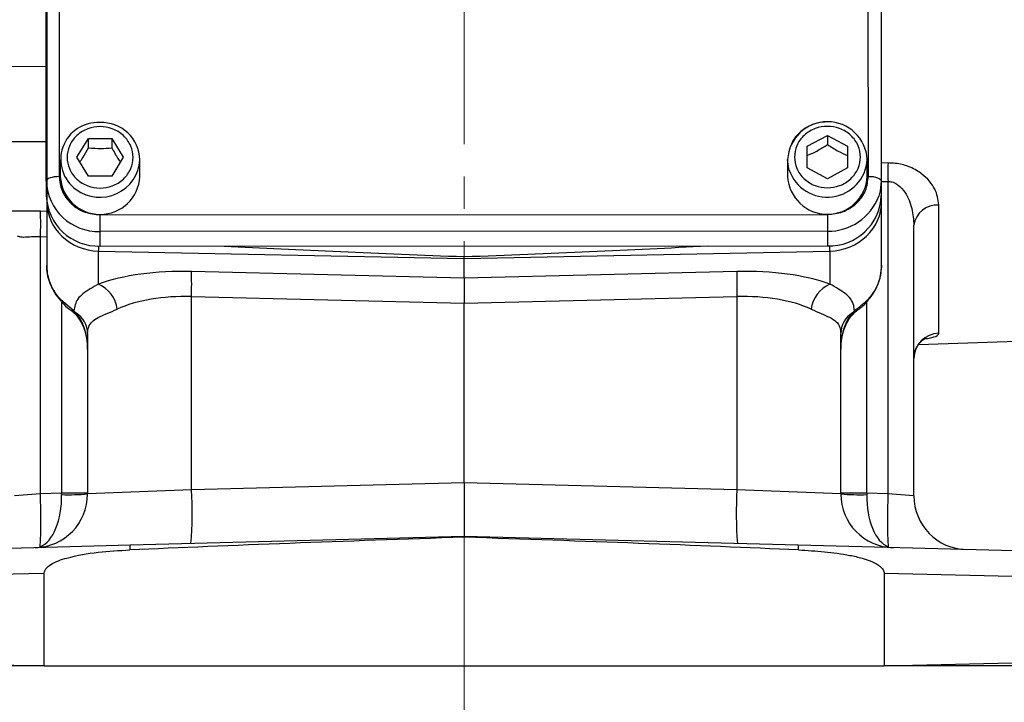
# Model space of a CAD drawing. Header units: inches. Extents: x 0.6 to 16.3, y 0.2 to 11.5.
# Tile 3 of 9: x 2.5 to 5.6, y 4.4 to 6.5. Entities that reach past the tile are written whole.
import ezdxf

# ---------------------------------------------------------------- set-up
doc = ezdxf.new("R2010")
doc.units = ezdxf.units.IN
doc.header["$MEASUREMENT"] = 0
doc.linetypes.add('CENTERX2', pattern=[0.8, 0.5, -0.1, 0.1, -0.1])
doc.styles.add('SLDTEXTSTYLE0', font='TXT', dxfattribs={"width": 0.75})
doc.dimstyles.new('SLDDIMSTYLE6', dxfattribs={"dimtxt": 0.137795, "dimasz": 0.14, "dimexe": 0, "dimexo": 0.0625, "dimgap": 0.034449, "dimtad": 0, "dimdec": 1, "dimlfac": 1.5, "dimrnd": 1e-09, "dimzin": 4, "dimdsep": 46, "dimtxsty": 'SLDTEXTSTYLE0', "dimblk1": 'CLOSED', "dimblk2": 'CLOSED', "dimsah": 1, "dimcen": 0.09, "dimadec": 0, "dimazin": 1, "dimtfac": 1, "dimtdec": 1, "dimtofl": 0, "dimtmove": 0, "dimatfit": 3, "dimldrblk": 'CLOSED', "dimfxl": 0, "dimfrac": 2, "dimtolj": 1, "dimtzin": 12, "dimarcsym": 0})

# ---------------------------------------------------------------- blocks, each defined once
blk = doc.blocks.new('_Closed')
at = {"color": 0, "linetype": 'ByBlock', "lineweight": -2}
for p, q in [((-1, 0.166667), (0, 0)), ((-1, 0.166667), (-1, -0.166667)), ((0, 0), (-1, -0.166667)), ((0, 0), (-1, 0))]:
    blk.add_line(p, q, dxfattribs=at)
blk = doc.blocks.new('_D_10')
at = {"color": 7, "linetype": 'Continuous', "lineweight": 0}
for p, q in [((1.5894, 4.4733), (1.5894, 4.0553)), ((6.2561, 4.4733), (6.2561, 4.0553)), ((5.2447, 4.2931), (5.2027, 4.2931)), ((5.2027, 4.2931), (5.2027, 4.0744)), ((5.5501, 4.2931), (5.5921, 4.2931)), ((5.5921, 4.2931), (5.5921, 4.0744)), ((1.5894, 4.0947), (5.0819, 4.0947)), ((6.2561, 4.0947), (5.7129, 4.0947)), ((5.2027, 4.0744), (5.2447, 4.0744)), ((5.5921, 4.0744), (5.5501, 4.0744))]:
    blk.add_line(p, q, dxfattribs=at)
at = {"color": 7, "linetype": 'Continuous', "lineweight": 18, "xscale": 0.14, "yscale": 0.14, "rotation": 180.0000000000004}
blk.add_blockref('_Closed', (1.5894, 4.0947, -0.0033), dxfattribs=at)
at = {"color": 7, "linetype": 'Continuous', "lineweight": 18, "xscale": 0.14, "yscale": 0.14}
blk.add_blockref('_Closed', (6.2561, 4.0947, -0.0033), dxfattribs=at)
at = {"color": 7, "linetype": 'Continuous', "lineweight": 18, "char_height": 0.1378, "attachment_point": 1, "style": 'SLDTEXTSTYLE0'}
for s, insert in [('178', (5.2447, 4.252)), ('7.0', (5.2701, 4.0458))]:
    blk.add_mtext(s, dxfattribs=dict(at, insert=insert))

msp = doc.modelspace()

# ---------------------------------------------------------------- linework, layer by layer
at = {"color": 7, "linetype": 'CENTERX2', "lineweight": 18}
for p, q in [((3.9228, 3.7044), (3.9228, 10.2605)), ((3.9228, 4.8881), (3.9228, 3.7044))]:
    msp.add_line(p, q, dxfattribs=at)
at = {"color": 7, "linetype": 'Continuous', "lineweight": 25}
for p, q in [((2.6677, 6.938), (2.6681, 6.0044)), ((5.1748, 6.0052), (5.1744, 6.9388)), ((5.2144, 6.9245), (5.2148, 5.9909)), ((2.6281, 5.99), (2.6277, 6.9236)), ((2.6277, 6.8782), (2.6281, 5.9446)), ((2.6294, 6.8721), (2.6294, 5.9278)), ((5.2161, 5.9278), (5.2161, 6.8721)), ((4.9857, 6.0985), (5.0481, 6.1321)), ((5.0481, 6.1321), (5.1105, 6.0985)), ((5.0481, 6.1321), (5.0481, 6.1035)), ((2.7228, 6.0641), (2.7588, 6.1224)), ((2.7588, 6.1224), (2.8308, 6.1224)), ((2.7588, 6.0937), (2.7588, 6.1224)), ((2.8308, 6.1224), (2.8668, 6.0641)), ((2.8308, 6.1224), (2.8308, 6.0937)), ((4.9857, 6.0313), (4.9857, 6.0985)), ((5.1105, 6.0985), (5.1105, 6.0313)), ((2.6714, 6.0565), (2.6714, 6.0044)), ((2.7588, 6.0059), (2.7228, 6.0641)), ((2.8668, 6.0641), (2.8308, 6.0059)), ((2.9181, 6.0044), (2.9181, 6.0565)), ((4.9248, 6.0573), (4.9248, 6.0052)), ((5.1714, 6.0052), (5.1714, 6.0573)), ((5.0481, 5.9977), (4.9857, 6.0313)), ((5.1105, 6.0313), (5.0481, 5.9977)), ((2.6281, 5.99), (2.6281, 5.9446)), ((2.8308, 6.0059), (2.7588, 6.0059)), ((5.2148, 5.9909), (5.2148, 5.9455)), ((5.2357, 5.9891), (5.2357, 5.0214)), ((2.6294, 5.9251), (2.6294, 5.8236)), ((5.2161, 5.8236), (5.2161, 5.9278)), ((5.3933, 5.5192), (5.3933, 5.9164)), ((2.7948, 5.8862), (5.0481, 5.8869)), ((5.0482, 5.8353), (2.7948, 5.8345)), ((2.7948, 5.7891), (2.7948, 5.8345)), ((5.0482, 5.8353), (5.0482, 5.7899)), ((5.3161, 5.0151), (5.3161, 5.8536)), ((2.6099, 5.0214), (2.6099, 5.8184)), ((2.6294, 5.8236), (2.6294, 5.7301)), ((5.2161, 5.7301), (5.2161, 5.8236)), ((2.7903, 5.7734), (3.9228, 5.7506)), ((2.7903, 5.6714), (2.7903, 5.7734)), ((2.7948, 5.7891), (5.0482, 5.7899)), ((3.9228, 5.7506), (5.0553, 5.7734)), ((5.0553, 5.7734), (5.0553, 5.6714)), ((3.9228, 5.7506), (3.9228, 5.7564)), ((3.9228, 5.6901), (3.9228, 5.7506)), ((3.9228, 5.6901), (3.0778, 5.7103)), ((4.7677, 5.7103), (3.9228, 5.6901)), ((3.9228, 5.6901), (3.9228, 5.6123)), ((2.7139, 5.5886), (2.6728, 5.623)), ((3.0778, 5.6326), (3.9228, 5.6123)), ((3.0778, 5.0336), (3.0778, 5.6326)), ((3.9228, 5.6123), (4.7677, 5.6326)), ((4.7677, 5.6326), (4.7677, 5.0336)), ((2.7201, 5.5822), (2.7139, 5.5886)), ((3.9228, 5.0558), (3.9228, 5.6123)), ((5.1316, 5.5886), (5.1254, 5.5822)), ((2.7561, 5.5182), (2.7561, 5.021)), ((5.0894, 5.021), (5.0894, 5.5182)), ((5.3304, 5.4839), (6.2885, 5.5174)), ((3.0778, 5.0336), (2.7561, 5.021)), ((3.9228, 5.0558), (3.0778, 5.0336)), ((3.9228, 5.0558), (3.9228, 4.8892)), ((4.7677, 5.0336), (3.9228, 5.0558)), ((5.0894, 5.021), (4.7677, 5.0336)), ((2.6099, 5.0214), (2.5294, 5.0151)), ((2.6757, 5.0231), (2.6099, 5.0214)), ((2.7561, 5.0231), (2.6757, 5.0231)), ((5.1699, 5.0231), (5.0894, 5.0231)), ((5.2357, 5.0214), (5.1699, 5.0231)), ((5.3161, 5.0151), (5.2357, 5.0214)), ((3.9228, 4.8892), (2.8879, 4.8621)), ((3.9228, 4.8869), (3.9228, 4.8892)), ((4.9577, 4.8621), (3.9228, 4.8892)), ((2.8879, 4.8621), (1.6673, 4.8301)), ((6.1782, 4.8301), (4.9577, 4.8621)), ((1.5894, 4.7502), (2.622, 4.7756)), ((2.622, 4.4884), (2.622, 4.7756)), ((5.2235, 4.7756), (5.2235, 4.4884)), ((5.2235, 4.7756), (6.2561, 4.7502)), ((2.578, 4.4884), (1.5894, 4.5127)), ((2.622, 4.4884), (2.578, 4.4884)), ((2.622, 4.4884), (5.2235, 4.4884)), ((5.2676, 4.4884), (5.2235, 4.4884)), ((6.2561, 4.5127), (5.2676, 4.4884))]:
    msp.add_line(p, q, dxfattribs=at)
at = {"color": 8, "linetype": 'Continuous', "lineweight": 25}
for p, q in [((2.6279, 6.3444), (2.4533, 6.3462)), ((2.4533, 6.1128), (2.628, 6.1127)), ((5.2357, 6.0466), (5.2161, 6.0463)), ((5.2161, 5.9889), (5.2357, 5.9891)), ((2.6294, 5.8963), (2.6099, 5.8969)), ((2.6099, 5.8184), (2.6294, 5.8179)), ((2.6757, 5.6164), (2.6757, 5.0231)), ((5.1699, 5.0231), (5.1699, 5.6166))]:
    msp.add_line(p, q, dxfattribs=at)
at = {"color": 7, "linetype": 'Continuous', "lineweight": 25, "flags": 128}
for points in [[(4.9298, 6.0248), (4.9286, 6.0286), (4.9248, 6.0573)], [(2.6681, 6.0044), (2.6603, 6.0041), (2.6528, 6.0033), (2.6459, 6.002), (2.6398, 6.0002), (2.6348, 5.998), (2.6311, 5.9955), (2.6289, 5.9928), (2.6281, 5.99)], [(5.1748, 6.0052), (5.1826, 6.005), (5.1901, 6.0042), (5.197, 6.0028), (5.2031, 6.001), (5.208, 5.9989), (5.2117, 5.9964), (5.214, 5.9937), (5.2148, 5.9909)], [(5.2148, 5.9909), (5.2116, 5.9606), (5.2069, 5.9436)], [(2.7948, 5.8345), (2.7948, 5.838), (2.7948, 5.8428), (2.7948, 5.8487), (2.7948, 5.8556), (2.7948, 5.863), (2.7948, 5.8708), (2.7948, 5.8786), (2.7948, 5.8862)], [(5.0481, 5.8869), (5.0482, 5.8794), (5.0482, 5.8716), (5.0482, 5.8638), (5.0482, 5.8563), (5.0482, 5.8495), (5.0482, 5.8436), (5.0482, 5.8388), (5.0482, 5.8353)]]:
    msp.add_lwpolyline(points, dxfattribs=at)
at = {"color": 8, "linetype": 'Continuous', "lineweight": 25, "flags": 128}
for points in [[(2.6728, 5.623), (2.6713, 5.6214), (2.6712, 5.6211)], [(5.1728, 5.623), (5.1742, 5.6214), (5.1743, 5.6211)], [(2.7139, 5.5886), (2.7094, 5.5879), (2.7061, 5.5891)], [(5.1316, 5.5886), (5.1362, 5.5879), (5.1395, 5.5891), (5.1395, 5.5891)]]:
    msp.add_lwpolyline(points, dxfattribs=at)
at = {"color": 7, "linetype": 'Continuous', "lineweight": 25}
for centre, radius, start, end in [((2.7874, 6.0574), 0.1145, 86.3293, 234.4439), ((2.7998, 6.0535), 0.1183, 1.4731, 92.4617), ((5.0481, 6.0509), 0.1235, 2.9591, 177.0409), ((6.9326, 6.0178), 1.6971, 179.0308, 180.9692), ((2.7894, 5.9958), 0.1614, 182.0579, 271.9188), ((2.7948, 6.0108), 0.1235, 182.9753, 357.0247), ((5.0481, 6.011), 0.1235, 182.714, 357.286), ((2.7894, 5.9504), 0.1614, 182.0579, 271.9188), ((5.0535, 5.9512), 0.1614, 268.1193, 357.988), ((1.7631, 5.8577), 0.8477, 357.3474, 2.6526), ((5.3878, 5.8443), 0.0723, 85.6248, 172.5959), ((1.9245, 5.6715), 1.154, 358.0694, 1.9306), ((5.9211, 5.6715), 1.154, 178.0694, 181.9306), ((2.7487, 5.5805), 0.1, 7.5632, 65.4088), ((5.0969, 5.5805), 0.1, 114.5912, 172.4368), ((2.6796, 5.5173), 0.0765, 0.6541, 57.999), ((5.1659, 5.5173), 0.0765, 122.001, 179.3459), ((5.3954, 5.44), 0.0793, 91.5042, 179.5403), ((1.8821, 4.9608), 1.1979, 355.5123, 3.4878), ((5.9634, 4.9608), 1.1979, 176.5122, 184.4877), ((2.5894, 5.021), 0.1667, 271.5, 0), ((0.8776, 4.9445), 1.734, 357.1282, 2.5429), ((2.6953, 5.8057), 0.787, 268.5721, 274.4279), ((5.2561, 5.021), 0.1667, 180, 268.5), ((5.1502, 5.8057), 0.787, 265.5721, 271.4279), ((6.968, 4.9445), 1.734, 177.4571, 182.8718), ((5.4828, 5.0151), 0.1667, 180, 268.5), ((2.6156, 4.8979), 0.0408, 261.1732, 281.8268), ((2.9539, 4.851), 0.0669, 170.4914, 183.0705), ((4.8917, 4.851), 0.0669, 356.9295, 9.5086), ((5.2299, 4.8979), 0.0408, 258.1732, 278.8268)]:
    msp.add_arc(centre, radius, start, end, dxfattribs=at)
at = {"color": 8, "linetype": 'Continuous', "lineweight": 25}
for centre, radius, start, end in [((2.7944, 6.064), 0.1239, 233.598, 356.512), ((5.0474, 6.065), 0.1243, 198.8481, 356.4477), ((5.0511, 6.0013), 0.1661, 268.9715, 339.6402), ((5.2041, 5.9275), 0.012, 1.3192, 31.8079), ((3.0536, 5.7951), 0.2643, 181.2893, 184.7221), ((4.7728, 5.7962), 0.2834, 355.3782, 358.7563), ((2.718, 5.5908), 0.00892, 230.4753, 283.862), ((5.1275, 5.5908), 0.00892, 256.1343, 309.5604)]:
    msp.add_arc(centre, radius, start, end, dxfattribs=at)
at = {"color": 7, "linetype": 'Continuous', "lineweight": 25}
for centre, major_axis, ratio, start_param, end_param in [((2.7961, 5.9289), (0.1665, 0.0084), 0.933273, 3.094443, 4.630333), ((5.0494, 5.9289), (0.1665, -0.0084), 0.933273, 4.794445, 6.330335), ((4.306, 5.8176), (2.2923, -0.0747), 0.032567, 4.199576, 4.545488), ((3.5396, 5.8176), (2.2923, 0.0747), 0.032567, 4.87929, 5.230248), ((3.0923, 5.5499), (0.4166, -0.0183), 0.383235, 1.622509, 2.398549), ((4.7532, 5.5499), (0.4166, 0.0183), 0.383235, 0.743044, 1.519084), ((3.0894, 5.4722), (0.3332, -0.0202), 0.478472, 1.634733, 2.410774), ((4.7561, 5.4722), (0.3332, 0.0202), 0.478472, 0.730819, 1.506859), ((2.6728, 5.47), (0, 0.1363), 0.611254, 4.712389, 5.678453), ((5.1728, 5.47), (0, 0.1363), 0.611254, 0.604732, 1.570796), ((2.5894, 5.021), (-0.0044, 0.1666), 0.517444, 3.324308, 4.686209), ((2.6728, 5.0232), (-0.0022, 0.1667), 0.017441, 4.686437, 4.711704), ((5.2561, 5.021), (0.0044, 0.1666), 0.517444, 1.596976, 2.958877), ((5.1728, 5.0232), (0.0022, 0.1667), 0.017441, 1.571481, 1.596748), ((4.6494, 4.8282), (-3.0561, -0.08), 0.026168, 4.951764, 5.326342), ((3.1961, 4.8282), (-3.0561, 0.08), 0.026168, 4.098436, 4.473014)]:
    msp.add_ellipse(centre, major_axis=major_axis, ratio=ratio, start_param=start_param, end_param=end_param, dxfattribs=at)
for points, knots in [([(5.0481, 6.1738), (5.0379, 6.1732), (5.0235, 6.1722), (5.0033, 6.1662), (4.9868, 6.1591), (4.9689, 6.1475), (4.9527, 6.132), (4.9409, 6.1168), (4.9366, 6.1062), (4.9353, 6.1028)], [0, 0, 0, 0, 0.213741, 0.299524, 0.442053, 0.590808, 0.751451, 0.921101, 1, 1, 1, 1]), ([(2.7948, 6.1594), (2.8076, 6.1581), (2.8273, 6.1561), (2.8511, 6.1443), (2.8674, 6.132), (2.8807, 6.1167), (2.893, 6.0946), (2.8992, 6.0641), (2.893, 6.0337), (2.8807, 6.0116), (2.8674, 5.9963), (2.8511, 5.984), (2.8273, 5.9725), (2.7948, 5.9666), (2.7622, 5.9725), (2.7384, 5.984), (2.7221, 5.9963), (2.7089, 6.0116), (2.6966, 6.0337), (2.6903, 6.0641), (2.6966, 6.0946), (2.7089, 6.1167), (2.7221, 6.132), (2.7384, 6.1443), (2.7622, 6.1561), (2.7819, 6.1581), (2.7948, 6.1594)], [0, 0, 0, 0, 0.059864, 0.09209, 0.125, 0.15791, 0.190136, 0.25, 0.309864, 0.34209, 0.375, 0.40791, 0.440136, 0.5, 0.559864, 0.59209, 0.625, 0.65791, 0.690136, 0.75, 0.809864, 0.84209, 0.875, 0.90791, 0.940136, 1, 1, 1, 1]), ([(4.9461, 6.0649), (4.9475, 6.0769), (4.9496, 6.0953), (4.9623, 6.1175), (4.9754, 6.1327), (4.9918, 6.1451), (5.0155, 6.1566), (5.0481, 6.1624), (5.0807, 6.1566), (5.1044, 6.1451), (5.1207, 6.1327), (5.134, 6.1175), (5.1463, 6.0953), (5.1526, 6.0649), (5.1463, 6.0345), (5.134, 6.0123), (5.1207, 5.9971), (5.1044, 5.9847), (5.0807, 5.9732), (5.0481, 5.9674), (5.0155, 5.9732), (4.9918, 5.9847), (4.9754, 5.9971), (4.9623, 6.0123), (4.9496, 6.0345), (4.9475, 6.0529), (4.9461, 6.0649)], [0, 0, 0, 0, 0.059864, 0.09209, 0.125, 0.15791, 0.190136, 0.25, 0.309864, 0.34209, 0.375, 0.40791, 0.440136, 0.5, 0.559864, 0.59209, 0.625, 0.65791, 0.690136, 0.75, 0.809864, 0.84209, 0.875, 0.90791, 0.940136, 1, 1, 1, 1]), ([(4.9857, 6.0699), (4.9969, 6.0748), (5.0177, 6.0841), (5.0385, 6.0973), (5.0481, 6.1035)], [0, 0, 0, 0, 0.534747, 1, 1, 1, 1]), ([(5.0481, 6.1035), (5.0592, 6.0964), (5.0801, 6.0832), (5.1008, 6.0741), (5.1105, 6.0699)], [0, 0, 0, 0, 0.534747, 1, 1, 1, 1]), ([(2.7319, 6.0493), (2.7353, 6.0543), (2.7443, 6.0675), (2.7532, 6.0836), (2.7588, 6.0937)], [0, 0, 0, 0, 0.376375, 1, 1, 1, 1]), ([(2.7588, 6.0937), (2.7716, 6.0926), (2.7957, 6.0907), (2.8196, 6.0927), (2.8308, 6.0937)], [0, 0, 0, 0, 0.534747, 1, 1, 1, 1]), ([(2.8308, 6.0937), (2.8372, 6.0821), (2.8462, 6.066), (2.8551, 6.0529), (2.8576, 6.0493)], [0, 0, 0, 0, 0.718831, 1, 1, 1, 1]), ([(5.3933, 5.9164), (5.3909, 5.9331), (5.3873, 5.9584), (5.365, 5.9905), (5.3487, 6.0063), (5.3276, 6.0222), (5.3022, 6.0362), (5.2654, 6.0458), (5.2434, 6.0464), (5.2357, 6.0466)], [0, 0, 0, 0, 0.281, 0.426315, 0.571417, 0.588222, 0.767187, 0.91801, 1, 1, 1, 1]), ([(2.6681, 6.0044), (2.6698, 5.9895), (2.6724, 5.9666), (2.6882, 5.9391), (2.7046, 5.9202), (2.7249, 5.9049), (2.7544, 5.8902), (2.7789, 5.8877), (2.7948, 5.8862)], [0, 0, 0, 0, 0.239457, 0.368361, 0.5, 0.631639, 0.760543, 1, 1, 1, 1]), ([(5.0481, 5.8869), (5.0641, 5.8885), (5.0886, 5.891), (5.1181, 5.9057), (5.1384, 5.921), (5.1547, 5.9399), (5.1705, 5.9675), (5.1731, 5.9904), (5.1748, 6.0052)], [0, 0, 0, 0, 0.239457, 0.368361, 0.5, 0.631639, 0.760543, 1, 1, 1, 1]), ([(5.2357, 5.9891), (5.2397, 5.9889), (5.2497, 5.9884), (5.2603, 5.9831), (5.2747, 5.9729), (5.2948, 5.949), (5.3123, 5.9058), (5.3148, 5.8708), (5.3161, 5.8536)], [0, 0, 0, 0, 0.0619489, 0.1567452, 0.1850957, 0.353468, 0.6816508, 1, 1, 1, 1]), ([(2.5389, 5.8205), (2.5395, 5.8201), (2.5443, 5.8177), (2.5514, 5.8171), (2.5655, 5.8173), (2.582, 5.8189), (2.6006, 5.8186), (2.6099, 5.8184)], [0, 0, 0, 0, 0.047304, 0.355365, 0.366674, 0.683379, 1, 1, 1, 1]), ([(2.6728, 5.623), (2.6642, 5.6338), (2.6449, 5.6582), (2.6314, 5.696), (2.6299, 5.7212), (2.6294, 5.7301)], [0, 0, 0, 0, 0.342388, 0.768147, 1, 1, 1, 1]), ([(2.6303, 5.7286), (2.6302, 5.7234), (2.6298, 5.7075), (2.6362, 5.6812), (2.6491, 5.6518), (2.6615, 5.6316), (2.6703, 5.6226), (2.6716, 5.6213)], [0, 0, 0, 0, 0.133226, 0.408255, 0.681985, 0.954284, 1, 1, 1, 1]), ([(5.1738, 5.6216), (5.178, 5.6264), (5.1901, 5.6402), (5.2036, 5.666), (5.2142, 5.6978), (5.2154, 5.7191), (5.216, 5.7299)], [0, 0, 0, 0, 0.159891, 0.45906, 0.724832, 1, 1, 1, 1]), ([(2.7903, 5.6714), (2.7812, 5.6663), (2.7619, 5.6555), (2.7404, 5.6412), (2.7196, 5.6212), (2.7162, 5.6014), (2.7139, 5.5886)], [0, 0, 0, 0, 0.185606, 0.39549, 0.608382, 1, 1, 1, 1]), ([(5.1316, 5.5886), (5.1311, 5.5942), (5.1299, 5.6075), (5.1213, 5.6253), (5.105, 5.6414), (5.0832, 5.6557), (5.0646, 5.6662), (5.0553, 5.6714)], [0, 0, 0, 0, 0.161868, 0.389172, 0.619826, 0.808634, 1, 1, 1, 1]), ([(2.6716, 5.6215), (2.6734, 5.6192), (2.6816, 5.6085), (2.6939, 5.598), (2.7042, 5.5906), (2.7061, 5.5892)], [0, 0, 0, 0, 0.184878, 0.845343, 1, 1, 1, 1]), ([(5.1728, 5.623), (5.172, 5.6221), (5.16, 5.6091), (5.1454, 5.5985), (5.1316, 5.5886)], [0, 0, 0, 0, 0.062586, 1, 1, 1, 1]), ([(5.1394, 5.5892), (5.1423, 5.5914), (5.1544, 5.6002), (5.1667, 5.6109), (5.1739, 5.6208), (5.1743, 5.6213)], [0, 0, 0, 0, 0.231136, 0.960258, 1, 1, 1, 1]), ([(2.7059, 5.5886), (2.7072, 5.5878), (2.7106, 5.5859), (2.7132, 5.5833), (2.7149, 5.5816)], [0, 0, 0, 0, 0.388215, 1, 1, 1, 1]), ([(2.7123, 5.584), (2.7147, 5.5817), (2.7241, 5.5727), (2.7375, 5.5528), (2.7497, 5.5229), (2.7554, 5.4944), (2.7559, 5.4764), (2.7561, 5.47)], [0, 0, 0, 0, 0.075738, 0.305689, 0.565794, 0.84747, 1, 1, 1, 1]), ([(2.7561, 5.5182), (2.7567, 5.5252), (2.758, 5.5394), (2.7691, 5.5552), (2.7881, 5.568), (2.8145, 5.5792), (2.837, 5.589), (2.8478, 5.5937)], [0, 0, 0, 0, 0.193788, 0.392776, 0.597116, 0.80657, 1, 1, 1, 1]), ([(4.9977, 5.5937), (5.0085, 5.589), (5.0301, 5.5796), (5.0566, 5.5684), (5.0766, 5.5553), (5.0877, 5.539), (5.0889, 5.5246), (5.0894, 5.5182)], [0, 0, 0, 0, 0.191641, 0.387772, 0.602568, 0.823877, 1, 1, 1, 1]), ([(5.0894, 5.47), (5.0896, 5.4754), (5.09, 5.4926), (5.0951, 5.5204), (5.1068, 5.5504), (5.1202, 5.5713), (5.1301, 5.581), (5.1332, 5.584)], [0, 0, 0, 0, 0.129079, 0.413983, 0.674977, 0.899868, 1, 1, 1, 1]), ([(5.1307, 5.5816), (5.1328, 5.5838), (5.1355, 5.5865), (5.1389, 5.5884), (5.1395, 5.5888)], [0, 0, 0, 0, 0.816603, 1, 1, 1, 1]), ([(5.3168, 5.4424), (5.3167, 5.445), (5.3162, 5.4548), (5.3215, 5.4703), (5.3308, 5.486), (5.3414, 5.4965), (5.3497, 5.5021), (5.3537, 5.5038), (5.3535, 5.5037), (5.3534, 5.5037)], [0, 0, 0, 0, 0.077034, 0.292261, 0.479542, 0.646028, 0.793666, 0.927228, 1, 1, 1, 1]), ([(5.3161, 5.0151), (5.3162, 5.0106), (5.3163, 5.0061), (5.3162, 5.0084), (5.3162, 5.0084)], [0, 0, 0, 0, 0.999985, 1, 1, 1, 1]), ([(2.622, 4.7756), (2.6224, 4.7782), (2.6232, 4.7839), (2.63, 4.7935), (2.6515, 4.81), (2.706, 4.8282), (2.7883, 4.8425), (2.8541, 4.8458), (2.887, 4.8475)], [0, 0, 0, 0, 0.027056, 0.060277, 0.120397, 0.308773, 0.65377, 1, 1, 1, 1]), ([(4.9585, 4.8475), (4.9852, 4.846), (5.0386, 4.8431), (5.1044, 4.8342), (5.1518, 4.8235), (5.1816, 4.8137), (5.2019, 4.8041), (5.2154, 4.7933), (5.2215, 4.7854), (5.2234, 4.7789), (5.2235, 4.7761), (5.2235, 4.7756)], [0, 0, 0, 0, 0.280993, 0.561694, 0.696633, 0.791001, 0.890791, 0.930743, 0.971061, 0.994448, 1, 1, 1, 1]), ([(2.578, 4.4884), (2.5268, 4.4884), (2.4282, 4.4884), (2.29, 4.4884), (2.163, 4.4884), (2.0454, 4.4884), (1.9391, 4.4884), (1.845, 4.4884), (1.7641, 4.4884), (1.698, 4.4884), (1.6469, 4.4884), (1.6144, 4.4884), (1.5964, 4.4884), (1.5943, 4.4884), (1.5932, 4.4884)], [0, 0, 0, 0, 0.092009, 0.1773373, 0.2629381, 0.3482681, 0.433634, 0.5192704, 0.6046383, 0.6904111, 0.7764556, 0.8622299, 0.9311149, 1, 1, 1, 1]), ([(6.2523, 4.4884), (6.2505, 4.4884), (6.2469, 4.4884), (6.2188, 4.4884), (6.1762, 4.4884), (6.1175, 4.4884), (6.0433, 4.4884), (5.9549, 4.4884), (5.8536, 4.4884), (5.7403, 4.4884), (5.6169, 4.4884), (5.4949, 4.4884), (5.3779, 4.4884), (5.3044, 4.4884), (5.2676, 4.4884)], [0, 0, 0, 0, 0.092005, 0.178274, 0.264818, 0.351087, 0.437327, 0.523844, 0.610082, 0.695958, 0.78211, 0.867984, 0.933992, 1, 1, 1, 1])]:
    msp.add_open_spline(points, degree=3, knots=knots, dxfattribs=at)
at = {"color": 8, "linetype": 'Continuous', "lineweight": 25}
for points, knots in [([(2.6099, 5.8969), (2.592, 5.8973), (2.5574, 5.898), (2.5183, 5.8963), (2.5018, 5.8974), (2.498, 5.8977)], [0, 0, 0, 0, 0.4499236, 0.8732535, 1, 1, 1, 1]), ([(5.2161, 5.7301), (5.2144, 5.7132), (5.2109, 5.6794), (5.1908, 5.6438), (5.176, 5.6267), (5.1728, 5.623)], [0, 0, 0, 0, 0.440119, 0.877499, 1, 1, 1, 1]), ([(5.354, 5.5023), (5.36, 5.5033), (5.3783, 5.5065), (5.3909, 5.5124), (5.3927, 5.5174), (5.3933, 5.5192)], [0, 0, 0, 0, 0.238484, 0.723633, 1, 1, 1, 1])]:
    msp.add_open_spline(points, degree=3, knots=knots, dxfattribs=at)

# ---------------------------------------------------------------- dimensions: what is measured, and where the dimension line sits
at = {"color": 7, "linetype": 'Continuous', "lineweight": 18}
dim = msp.add_linear_dim(base=(6.2561, 4.0947), p1=(1.5894, 4.5127), p2=(6.2561, 4.5127), dimstyle='SLDDIMSTYLE6', dxfattribs=at)
dim.commit()
dim.dimension.update_dxf_attribs({"geometry": '_D_10', "text_midpoint": (5.3974, 4.0947), "dimtype": 160})

doc.saveas('drawing.dxf')
